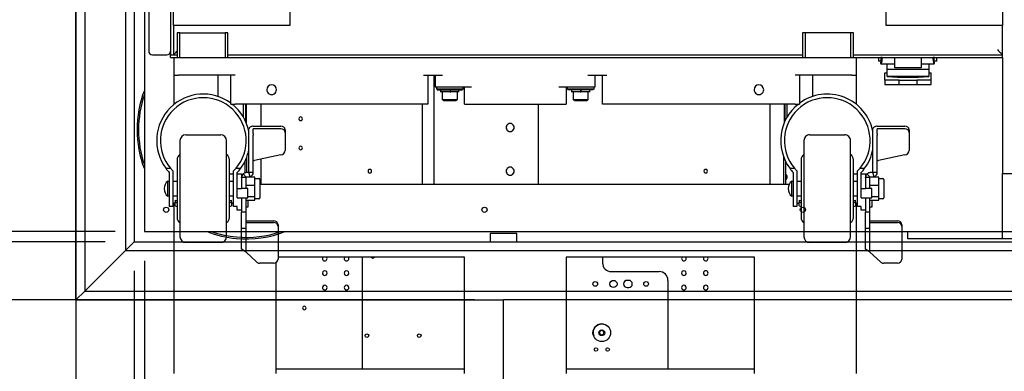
# Model space of a CAD drawing. Header units: millimetres. Extents: x 5 to 415, y 5 to 292.
# Tile 4 of 35: x 73 to 107, y 62 to 74. Entities that reach past the tile are written whole.
import ezdxf

# ---------------------------------------------------------------- set-up
doc = ezdxf.new("R2010")
doc.units = ezdxf.units.MM
doc.layers.add('COTES', color=1, linetype='Continuous')
doc.layers.add('TRAIT-FORT', color=4, linetype='Continuous', lineweight=25)
doc.styles.add('SLDTEXTSTYLE0', font='TXT', dxfattribs={"width": 0.75})
doc.dimstyles.new('SLDDIMSTYLE0', dxfattribs={"dimtxt": 3, "dimasz": 2, "dimexe": 0, "dimexo": 0.0625, "dimgap": 0.75, "dimtad": 1, "dimlfac": 20, "dimrnd": 1e-09, "dimzin": 12, "dimdsep": 46, "dimtxsty": 'SLDTEXTSTYLE0', "dimsah": 1, "dimcen": 0.09, "dimadec": 0, "dimazin": 3, "dimtfac": 1, "dimtofl": 0, "dimtmove": 0, "dimatfit": 3, "dimfxl": 1, "dimfrac": 2, "dimtolj": 1, "dimtzin": 12, "dimarcsym": 0})

# ---------------------------------------------------------------- blocks, each defined once
blk = doc.blocks.new('_D')
at = {"layer": 'COTES', "color": 1, "transparency": 16777216}
for p, q in [((58.514, 135.848), (34.232, 135.848)), ((35.232, 135.848), (35.232, 64.148)), ((73.814, 64.148), (34.232, 64.148))]:
    blk.add_line(p, q, dxfattribs=at)
for points in [[(35.232, 135.848), (34.732, 133.848), (35.732, 133.848)], [(35.232, 64.148), (35.732, 66.148), (34.732, 66.148)]]:
    blk.add_solid(points, dxfattribs=at)
at = {"layer": 'COTES', "color": 1, "transparency": 16777216, "char_height": 3, "attachment_point": 1, "rotation": 90, "style": 'SLDTEXTSTYLE0'}
for s, insert in [('OUVERTURE DALLES FP', (31.364, 83.671)), ('1434', (31.364, 73.679))]:
    blk.add_mtext(s, dxfattribs=dict(at, insert=insert))
blk = doc.blocks.new('_D_1')
at = {"layer": 'COTES', "color": 1, "transparency": 16777216}
for p, q in [((76.164, 133.498), (49.245, 133.498)), ((50.245, 133.498), (50.245, 66.498)), ((76.164, 66.498), (49.245, 66.498))]:
    blk.add_line(p, q, dxfattribs=at)
for points in [[(50.245, 133.498), (49.745, 131.498), (50.745, 131.498)], [(50.245, 66.498), (50.745, 68.498), (49.745, 68.498)]]:
    blk.add_solid(points, dxfattribs=at)
at = {"layer": 'COTES', "color": 1, "transparency": 16777216, "char_height": 3, "attachment_point": 1, "rotation": 90, "style": 'SLDTEXTSTYLE0'}
for s, insert in [('TOLE', (46.378, 100.417)), ('1340', (46.378, 90.425))]:
    blk.add_mtext(s, dxfattribs=dict(at, insert=insert))
blk = doc.blocks.new('_D_2')
at = {"layer": 'COTES', "color": 1, "transparency": 16777216}
for p, q in [((88.514, 64.148), (34.232, 64.148)), ((35.232, 45.848), (35.232, 64.148)), ((88.514, 45.848), (34.232, 45.848))]:
    blk.add_line(p, q, dxfattribs=at)
for points in [[(35.232, 64.148), (34.732, 62.148), (35.732, 62.148)], [(35.232, 45.848), (35.732, 47.848), (34.732, 47.848)]]:
    blk.add_solid(points, dxfattribs=at)
at = {"layer": 'COTES', "color": 1, "transparency": 16777216, "insert": (31.364, 51.673), "char_height": 3, "attachment_point": 1, "rotation": 90, "style": 'SLDTEXTSTYLE0'}
blk.add_mtext('366', dxfattribs=at)
blk = doc.blocks.new('_D_4')
at = {"layer": 'COTES', "color": 1, "transparency": 16777216}
for p, q in [((77.164, 65.498), (77.164, 32.566)), ((177.164, 65.498), (177.164, 32.566)), ((77.164, 33.566), (177.164, 33.566))]:
    blk.add_line(p, q, dxfattribs=at)
for points in [[(77.164, 33.566), (79.164, 33.066), (79.164, 34.066)], [(177.164, 33.566), (175.164, 34.066), (175.164, 33.066)]]:
    blk.add_solid(points, dxfattribs=at)
at = {"layer": 'COTES', "color": 1, "transparency": 16777216, "char_height": 3, "attachment_point": 1, "style": 'SLDTEXTSTYLE0'}
for s, insert in [('2000', (117.591, 37.433)), ('TOLE', (127.583, 37.433))]:
    blk.add_mtext(s, dxfattribs=dict(at, insert=insert))
blk = doc.blocks.new('_D_5')
at = {"layer": 'COTES', "color": 1, "transparency": 16777216}
for p, q in [((74.814, 63.148), (74.814, 20.566)), ((179.514, 44.848), (179.514, 20.566)), ((179.514, 21.566), (74.814, 21.566))]:
    blk.add_line(p, q, dxfattribs=at)
for points in [[(74.814, 21.566), (76.814, 21.066), (76.814, 22.066)], [(179.514, 21.566), (177.514, 22.066), (177.514, 21.066)]]:
    blk.add_solid(points, dxfattribs=at)
at = {"layer": 'COTES', "color": 1, "transparency": 16777216, "char_height": 3, "attachment_point": 1, "style": 'SLDTEXTSTYLE0'}
for s, insert in [('2094', (100.845, 25.433)), ('OUVERTURE DALLES FP', (110.837, 25.433))]:
    blk.add_mtext(s, dxfattribs=dict(at, insert=insert))
blk = doc.blocks.new('_D_6')
at = {"layer": 'COTES', "color": 1, "transparency": 16777216}
for p, q in [((76.814, 65.148), (76.814, 26.864)), ((177.514, 65.148), (177.514, 26.864)), ((76.814, 27.864), (177.514, 27.864))]:
    blk.add_line(p, q, dxfattribs=at)
for points in [[(76.814, 27.864), (78.814, 27.364), (78.814, 28.364)], [(177.514, 27.864), (175.514, 28.364), (175.514, 27.364)]]:
    blk.add_solid(points, dxfattribs=at)
at = {"layer": 'COTES', "color": 1, "transparency": 16777216, "char_height": 3, "attachment_point": 1, "style": 'SLDTEXTSTYLE0'}
for s, insert in [('2014', (109.206, 31.732)), ('CEINTURE INT.', (119.197, 31.732))]:
    blk.add_mtext(s, dxfattribs=dict(at, insert=insert))
blk = doc.blocks.new('_D_8')
at = {"layer": 'COTES', "color": 1, "transparency": 16777216}
for p, q in [((59.514, 74.848), (59.514, 20.566)), ((74.814, 74.848), (74.814, 20.566)), ((59.514, 21.566), (74.814, 21.566))]:
    blk.add_line(p, q, dxfattribs=at)
for points in [[(59.514, 21.566), (61.514, 21.066), (61.514, 22.066)], [(74.814, 21.566), (72.814, 22.066), (72.814, 21.066)]]:
    blk.add_solid(points, dxfattribs=at)
at = {"layer": 'COTES', "color": 1, "transparency": 16777216, "insert": (63.839, 25.433), "char_height": 3, "attachment_point": 1, "style": 'SLDTEXTSTYLE0'}
blk.add_mtext('306', dxfattribs=at)
blk = doc.blocks.new('_D_9')
at = {"layer": 'COTES', "color": 1, "transparency": 16777216}
for p, q in [((75.814, 133.848), (42.073, 133.848)), ((43.073, 133.848), (43.073, 66.148)), ((75.814, 66.148), (42.073, 66.148))]:
    blk.add_line(p, q, dxfattribs=at)
for points in [[(43.073, 133.848), (42.573, 131.848), (43.573, 131.848)], [(43.073, 66.148), (43.573, 68.148), (42.573, 68.148)]]:
    blk.add_solid(points, dxfattribs=at)
at = {"layer": 'COTES', "color": 1, "transparency": 16777216, "char_height": 3, "attachment_point": 1, "rotation": 90, "style": 'SLDTEXTSTYLE0'}
for s, insert in [('CEINTURE INT.', (39.206, 92.031)), ('1354', (39.206, 82.04))]:
    blk.add_mtext(s, dxfattribs=dict(at, insert=insert))

msp = doc.modelspace()

# ---------------------------------------------------------------- linework, layer by layer
at = {"color": 7, "linetype": 'Continuous'}
for p, q in [((77.31416, 122.04801), (77.31416, 72.69801)), ((78.06416, 122.01265), (78.06416, 72.73336)), ((78.16416, 73.57301), (78.16416, 79.57301)), ((106.66416, 79.57301), (106.66416, 73.57301)), ((82.16416, 74.39596), (82.16416, 73.57301)), ((102.66416, 73.57301), (102.66416, 74.39596)), ((78.16416, 73.57301), (78.16416, 72.57301)), ((82.16416, 73.57301), (78.16416, 73.57301)), ((106.66416, 73.57301), (102.66416, 73.57301)), ((106.66416, 72.57301), (106.66416, 73.57301)), ((78.28916, 73.32301), (78.28916, 72.47301)), ((78.38916, 73.32301), (78.28916, 73.32301)), ((78.38916, 72.47301), (78.38916, 73.32301)), ((78.38916, 73.32301), (79.93916, 73.32301)), ((79.93916, 73.32301), (79.93916, 72.47301)), ((80.03916, 73.32301), (79.93916, 73.32301)), ((80.03916, 72.47301), (80.03916, 73.32301)), ((99.78916, 73.32301), (99.78916, 72.47301)), ((99.88916, 73.32301), (99.78916, 73.32301)), ((99.88916, 72.47301), (99.88916, 73.32301)), ((101.43916, 73.32301), (99.88916, 73.32301)), ((101.43916, 73.32301), (101.43916, 72.47301)), ((101.53916, 73.32301), (101.43916, 73.32301)), ((101.53916, 72.47301), (101.53916, 73.32301)), ((77.43916, 72.57301), (77.93916, 72.57301)), ((78.06416, 72.73336), (78.06416, 72.69801)), ((78.06416, 72.69801), (78.06416, 72.57301)), ((78.06416, 72.47301), (78.06416, 72.57301)), ((78.06416, 72.57301), (78.28916, 72.57301)), ((78.06416, 72.47301), (78.18041, 72.47301)), ((78.16708, 72.57593), (78.16416, 72.57301)), ((78.17575, 72.5846), (78.16708, 72.57593)), ((78.18988, 72.59873), (78.17575, 72.5846)), ((78.18916, 71.87301), (78.18916, 72.47301)), ((78.20899, 72.61784), (78.18988, 72.59873)), ((78.23245, 72.6413), (78.20899, 72.61784)), ((78.25947, 72.66832), (78.23245, 72.6413)), ((78.28916, 72.69801), (78.25947, 72.66832)), ((78.28916, 72.47301), (78.38916, 72.47301)), ((78.38916, 72.47301), (79.93916, 72.47301)), ((79.93916, 72.47301), (80.03916, 72.47301)), ((80.03916, 72.57301), (99.78916, 72.57301)), ((80.03916, 72.47301), (99.78916, 72.47301)), ((99.78916, 72.47301), (99.88916, 72.47301)), ((99.88916, 72.47301), (101.43916, 72.47301)), ((101.43916, 72.47301), (101.53916, 72.47301)), ((101.53916, 72.57301), (106.66416, 72.57301)), ((101.63916, 72.47301), (101.63916, 71.87301)), ((101.64791, 72.47301), (106.66416, 72.47301)), ((102.40166, 72.47301), (102.40166, 72.35801)), ((102.52666, 72.47301), (102.47666, 72.47301)), ((102.48645, 72.47301), (102.48645, 72.24944)), ((102.52666, 72.47301), (102.96416, 72.47301)), ((102.96416, 72.12301), (102.96416, 72.47301)), ((103.86416, 72.47301), (103.86416, 72.12301)), ((103.86416, 72.47301), (104.27666, 72.47301)), ((104.32666, 72.47301), (104.27666, 72.47301)), ((104.31646, 72.24944), (104.31646, 72.47301)), ((104.40166, 72.35801), (104.40166, 72.47301)), ((106.48916, 72.74801), (106.51955, 72.71762)), ((106.51955, 72.71762), (106.54901, 72.68816)), ((106.54901, 72.68816), (106.57666, 72.66051)), ((106.57666, 72.66051), (106.60165, 72.63552)), ((106.60165, 72.63552), (106.62322, 72.61395)), ((106.62322, 72.61395), (106.64071, 72.59645)), ((106.64071, 72.59645), (106.6536, 72.58356)), ((106.6536, 72.58356), (106.6615, 72.57567)), ((106.6615, 72.57567), (106.66416, 72.57301)), ((106.66416, 72.47301), (106.66416, 72.57301)), ((106.66416, 72.47301), (106.66416, 68.49801)), ((102.45166, 72.35801), (102.40166, 72.35801)), ((102.48645, 72.35801), (102.45166, 72.35801)), ((102.48145, 72.27801), (102.48145, 72.31801)), ((102.48645, 72.31801), (102.48145, 72.31801)), ((102.48645, 72.27801), (102.48145, 72.27801)), ((102.48645, 72.24944), (102.48645, 72.24801)), ((102.96416, 72.24801), (102.48645, 72.24801)), ((102.70166, 72.07301), (102.70166, 72.24801)), ((103.86416, 72.12301), (102.96416, 72.12301)), ((104.31646, 72.24801), (103.86416, 72.24801)), ((104.12666, 72.24801), (104.12666, 72.07301)), ((104.35166, 72.35801), (104.31646, 72.35801)), ((104.32146, 72.31801), (104.31646, 72.31801)), ((104.32146, 72.27801), (104.31646, 72.27801)), ((104.31646, 72.24944), (104.31646, 72.24801)), ((104.32146, 72.27801), (104.32146, 72.31801)), ((104.40166, 72.35801), (104.35166, 72.35801)), ((78.18916, 71.37301), (78.18916, 71.87301)), ((80.28916, 71.87301), (78.33916, 71.87301)), ((79.68916, 71.87301), (79.68916, 71.37301)), ((80.13916, 70.87301), (80.13916, 71.87301)), ((86.76416, 71.87301), (87.41416, 71.87301)), ((86.91416, 71.87301), (86.91416, 70.87301)), ((87.11416, 71.87301), (87.11416, 68.12301)), ((87.16416, 71.87301), (87.16416, 71.47301)), ((92.41416, 71.87301), (93.06416, 71.87301)), ((92.66416, 71.47301), (92.66416, 71.87301)), ((92.91416, 70.87301), (92.91416, 71.87301)), ((101.48916, 71.87301), (99.53916, 71.87301)), ((99.68916, 71.87301), (99.68916, 70.87301)), ((100.13916, 71.37301), (100.13916, 71.87301)), ((101.63916, 71.87301), (101.63916, 71.37301)), ((102.61416, 71.95301), (102.70166, 71.95301)), ((102.61416, 71.82801), (102.61416, 71.95301)), ((102.61416, 71.70301), (102.61416, 71.82801)), ((102.70166, 71.82301), (102.70166, 72.07301)), ((102.70166, 72.07301), (104.12666, 72.07301)), ((104.12666, 71.82301), (102.70166, 71.82301)), ((104.12666, 72.07301), (104.12666, 71.82301)), ((104.12666, 71.95301), (104.21416, 71.95301)), ((104.21416, 71.82801), (104.21416, 71.95301)), ((104.21416, 71.70301), (104.21416, 71.82801)), ((87.21416, 71.45801), (87.22922, 71.47307)), ((87.21416, 71.38801), (87.21416, 71.45801)), ((88.11416, 71.45801), (87.21416, 71.45801)), ((87.41416, 71.47301), (87.49321, 71.47301)), ((87.83511, 71.47301), (88.41416, 71.47301)), ((88.09916, 71.47301), (88.11416, 71.45801)), ((88.11416, 71.45801), (88.11416, 71.38801)), ((88.16416, 70.87301), (88.16416, 71.47301)), ((91.41416, 71.47301), (91.9932, 71.47301)), ((91.66416, 71.47301), (91.66416, 70.87301)), ((91.71416, 71.45801), (91.72916, 71.47301)), ((91.71416, 71.38801), (91.71416, 71.45801)), ((92.61416, 71.45801), (91.71416, 71.45801)), ((92.33511, 71.47301), (92.41416, 71.47301)), ((92.59909, 71.47307), (92.61416, 71.45801)), ((92.61416, 71.45801), (92.61416, 71.38801)), ((103.11416, 71.70301), (102.61416, 71.70301)), ((102.61416, 71.70301), (102.61416, 71.55301)), ((102.61416, 71.55301), (103.11416, 71.55301)), ((103.11416, 71.55301), (103.11416, 71.70301)), ((103.11416, 71.70301), (103.71416, 71.70301)), ((103.11416, 71.55301), (103.71416, 71.55301)), ((103.71416, 71.70301), (103.71416, 71.55301)), ((104.21416, 71.70301), (103.71416, 71.70301)), ((103.71416, 71.55301), (104.21416, 71.55301)), ((104.21416, 71.55301), (104.21416, 71.70301)), ((78.18916, 70.87201), (78.18916, 71.37301)), ((79.68916, 71.37301), (79.68916, 71.14288)), ((87.22922, 71.37295), (87.21416, 71.38801)), ((88.11416, 71.38801), (87.21416, 71.38801)), ((87.35916, 71.29227), (87.35916, 71.37874)), ((87.41416, 71.02801), (87.41416, 71.3028)), ((87.66758, 71.29801), (87.69847, 71.29801)), ((87.68643, 71.37301), (87.67321, 71.29801)), ((87.68852, 71.29801), (87.70153, 71.37301)), ((87.70409, 71.29801), (87.69847, 71.29801)), ((87.70409, 71.29801), (87.71717, 71.37301)), ((87.91416, 71.3028), (87.91416, 71.02801)), ((87.96916, 71.37874), (87.96916, 71.29227)), ((88.11416, 71.38801), (88.0991, 71.37295)), ((91.72922, 71.37295), (91.71416, 71.38801)), ((92.61416, 71.38801), (91.71416, 71.38801)), ((91.85916, 71.29227), (91.85916, 71.37874)), ((91.91416, 71.02801), (91.91416, 71.3028)), ((92.15533, 71.37301), (92.14211, 71.29801)), ((92.14211, 71.29801), (92.16432, 71.29801)), ((92.17307, 71.29801), (92.18628, 71.37301)), ((92.17308, 71.29801), (92.17307, 71.29801)), ((92.17308, 71.29801), (92.18628, 71.37301)), ((92.41416, 71.3028), (92.41416, 71.02801)), ((92.46916, 71.37874), (92.46916, 71.29227)), ((92.61416, 71.38801), (92.59909, 71.37295)), ((100.13916, 71.14288), (100.13916, 71.37301)), ((101.63916, 71.37301), (101.63916, 70.87201)), ((86.76416, 70.87301), (80.28916, 70.87301)), ((80.56416, 70.87301), (80.56416, 70.44116)), ((80.63916, 70.87301), (80.63916, 70.2994)), ((80.63916, 70.77273), (80.66416, 70.76966)), ((80.66416, 70.87301), (80.66416, 70.24299)), ((81.16416, 70.87301), (81.16416, 70.11632)), ((86.71416, 70.87301), (86.71416, 68.12301)), ((87.44433, 70.99784), (87.41416, 71.02801)), ((87.91416, 71.02801), (87.41416, 71.02801)), ((87.91416, 71.02801), (87.88399, 70.99784)), ((88.41416, 70.87301), (91.41416, 70.87301)), ((90.71416, 68.12301), (90.71416, 70.87301)), ((91.94433, 70.99784), (91.91416, 71.02801)), ((92.41416, 71.02801), (91.91416, 71.02801)), ((92.41416, 71.02801), (92.38399, 70.99784)), ((99.53916, 70.87301), (93.06416, 70.87301)), ((98.66416, 70.87301), (98.66416, 68.12301)), ((99.16416, 70.87301), (99.16416, 70.24299)), ((99.16416, 70.76966), (99.18916, 70.77273)), ((99.18916, 70.2994), (99.18916, 70.87301)), ((99.26416, 70.44116), (99.26416, 70.87301)), ((80.78444, 70.07638), (80.77058, 70.06085)), ((80.80309, 70.09), (80.78444, 70.07638)), ((80.82582, 70.10118), (80.80309, 70.09)), ((80.85176, 70.10948), (80.82582, 70.10118)), ((80.87989, 70.1146), (80.85176, 70.10948)), ((80.90916, 70.11632), (80.87989, 70.1146)), ((80.90916, 70.11632), (81.85916, 70.11632)), ((102.23444, 70.07638), (102.22057, 70.06085)), ((102.25309, 70.09), (102.23444, 70.07638)), ((102.27582, 70.10118), (102.25309, 70.09)), ((102.30176, 70.10948), (102.27582, 70.10118)), ((102.3299, 70.1146), (102.30176, 70.10948)), ((102.35916, 70.11632), (102.3299, 70.1146)), ((102.35916, 70.11632), (103.30916, 70.11632)), ((78.58916, 69.82301), (79.78916, 69.82301)), ((80.76204, 70.04399), (80.75916, 70.02646)), ((80.75916, 69.86016), (80.75916, 70.02646)), ((80.75916, 69.81054), (80.75916, 69.86016)), ((80.75916, 68.53362), (80.75916, 69.81054)), ((80.77058, 70.06085), (80.76204, 70.04399)), ((81.85916, 70.02646), (80.90916, 70.02646)), ((80.90916, 69.86016), (80.90916, 70.02646)), ((80.90916, 69.86016), (80.90916, 69.81054)), ((80.90916, 68.53362), (80.90916, 69.81054)), ((82.00916, 69.99622), (82.00916, 69.90636)), ((82.00916, 69.90636), (82.00916, 69.28925)), ((100.03916, 69.82301), (101.23916, 69.82301)), ((102.21204, 70.04399), (102.20916, 70.02646)), ((102.20916, 69.86016), (102.20916, 70.02646)), ((102.20916, 69.81054), (102.20916, 69.86016)), ((102.20916, 68.53362), (102.20916, 69.81054)), ((102.22057, 70.06085), (102.21204, 70.04399)), ((103.30916, 70.02646), (102.35916, 70.02646)), ((102.35916, 69.86016), (102.35916, 70.02646)), ((102.35916, 69.86016), (102.35916, 69.81054)), ((102.35916, 68.53362), (102.35916, 69.81054)), ((103.45916, 69.99622), (103.45916, 69.90636)), ((103.45916, 69.90636), (103.45916, 69.28925)), ((78.38916, 69.62301), (78.38916, 66.32301)), ((79.98916, 66.32301), (79.98916, 69.62301)), ((99.83916, 69.62301), (99.83916, 66.32301)), ((101.43916, 66.32301), (101.43916, 69.62301)), ((80.68916, 68.52362), (80.68916, 69.06623)), ((81.85935, 69.13424), (80.95029, 68.94553)), ((99.13916, 69.06623), (99.13916, 68.12301)), ((103.30935, 69.13424), (102.40029, 68.94553)), ((78.28916, 68.9673), (78.28916, 66.97872)), ((80.61416, 68.89543), (80.61416, 68.51387)), ((80.90916, 68.94553), (80.95029, 68.94553)), ((81.16416, 68.98992), (81.16416, 68.12301)), ((99.21416, 68.12301), (99.21416, 68.89543)), ((102.35916, 68.94553), (102.40029, 68.94553)), ((77.90285, 68.67148), (78.06211, 68.67148)), ((78.01916, 68.53163), (78.01916, 67.36483)), ((78.14416, 68.58205), (78.14416, 67.36483)), ((80.10072, 68.48038), (80.23416, 68.48038)), ((80.23416, 67.36483), (80.23416, 68.58205)), ((80.3162, 68.67148), (80.47547, 68.67148)), ((80.35916, 67.65473), (80.35916, 68.53163)), ((80.35916, 68.48038), (80.50916, 68.48038)), ((80.50916, 68.48038), (80.50916, 68.36362)), ((80.66209, 68.37069), (80.55602, 68.47676)), ((80.74916, 68.52362), (80.66916, 68.52362)), ((80.66916, 68.37362), (80.74916, 68.37362)), ((80.68916, 68.36338), (80.68916, 68.37362)), ((80.80495, 68.38366), (80.75264, 68.52425)), ((80.75916, 68.53362), (80.90916, 68.53362)), ((99.35285, 68.67148), (99.51212, 68.67148)), ((99.46916, 68.53163), (99.46916, 67.36483)), ((99.59416, 68.58205), (99.59416, 67.36483)), ((101.55073, 68.48038), (101.68416, 68.48038)), ((101.68416, 67.36483), (101.68416, 68.58205)), ((101.7662, 68.67148), (101.92547, 68.67148)), ((101.80916, 67.65473), (101.80916, 68.53163)), ((101.80916, 68.48038), (101.95916, 68.48038)), ((101.95916, 68.48038), (101.95916, 68.36362)), ((102.11209, 68.37069), (102.00602, 68.47676)), ((102.19916, 68.52362), (102.11916, 68.52362)), ((102.11916, 68.37362), (102.19916, 68.37362)), ((102.25495, 68.38366), (102.20265, 68.52425)), ((102.20916, 68.53362), (102.35916, 68.53362)), ((106.66416, 68.49801), (107.16416, 68.49801)), ((106.66416, 66.24801), (106.66416, 68.49801)), ((106.66416, 68.49801), (107.66416, 68.49801)), ((77.96916, 68.23301), (78.01916, 68.23301)), ((77.96916, 67.97301), (77.96916, 68.23301)), ((78.14416, 68.23301), (78.28916, 68.23301)), ((80.08916, 68.23301), (80.23416, 68.23301)), ((80.50916, 68.36362), (80.65916, 68.36362)), ((80.50916, 68.35279), (80.50916, 68.36362)), ((80.50916, 68.35279), (80.50916, 67.97301)), ((80.65916, 68.09849), (80.65916, 68.36362)), ((80.95916, 68.36338), (80.65916, 68.36338)), ((80.65916, 68.08891), (80.65916, 68.09849)), ((80.65916, 67.97301), (80.65916, 68.08891)), ((80.95916, 68.07761), (80.65916, 68.07761)), ((80.95916, 68.2205), (80.95916, 68.36338)), ((80.95916, 68.32301), (81.10416, 68.32301)), ((80.95916, 68.07761), (80.95916, 68.2205)), ((80.95916, 67.88242), (80.95916, 68.07761)), ((81.13416, 68.29301), (81.13416, 67.65301)), ((81.13416, 68.12301), (99.32987, 68.12301)), ((99.41916, 68.23301), (99.46916, 68.23301)), ((99.41916, 67.97301), (99.41916, 68.23301)), ((99.59416, 68.23301), (99.73916, 68.23301)), ((101.53916, 68.23301), (101.68416, 68.23301)), ((101.95916, 68.36362), (102.10916, 68.36362)), ((101.95916, 68.35279), (101.95916, 68.36362)), ((101.95916, 68.35279), (101.95916, 67.97301)), ((102.10916, 68.09849), (102.10916, 68.36362)), ((102.40916, 68.36338), (102.10916, 68.36338)), ((102.10916, 68.08891), (102.10916, 68.09849)), ((102.10916, 67.97301), (102.10916, 68.08891)), ((102.40916, 68.07761), (102.10916, 68.07761)), ((102.40916, 68.2205), (102.40916, 68.36338)), ((102.40916, 68.32301), (102.55416, 68.32301)), ((102.40916, 68.07761), (102.40916, 68.2205)), ((102.40916, 67.88242), (102.40916, 68.07761)), ((102.58416, 68.29301), (102.58416, 67.65301)), ((77.96916, 67.71301), (77.96916, 67.97301)), ((78.01916, 67.71301), (77.96916, 67.71301)), ((78.28916, 67.71301), (78.14416, 67.71301)), ((80.23416, 67.71301), (80.08916, 67.71301)), ((80.35916, 67.97301), (80.50916, 67.97301)), ((80.71916, 67.97301), (80.50916, 67.97301)), ((80.71916, 67.65473), (80.71916, 67.97301)), ((80.95916, 67.68724), (80.95916, 67.88242)), ((99.41916, 67.71301), (99.41916, 67.97301)), ((99.46916, 67.71301), (99.41916, 67.71301)), ((99.73916, 67.71301), (99.59416, 67.71301)), ((101.68416, 67.71301), (101.53916, 67.71301)), ((101.80916, 67.97301), (101.95916, 67.97301)), ((102.16916, 67.97301), (101.95916, 67.97301)), ((102.16916, 67.65473), (102.16916, 67.97301)), ((102.40916, 67.68724), (102.40916, 67.88242)), ((78.14416, 67.36483), (78.01916, 67.36483)), ((78.14416, 67.47301), (78.21916, 67.47301)), ((78.18916, 62.12301), (78.18916, 67.47301)), ((78.21916, 67.5774), (78.21916, 67.504)), ((78.21916, 67.504), (78.28848, 67.48916)), ((78.21916, 67.3787), (78.21916, 67.504)), ((78.21916, 67.3787), (78.28851, 67.36429)), ((80.08946, 67.36422), (80.15916, 67.3787)), ((80.08951, 67.4891), (80.15916, 67.504)), ((80.15916, 67.504), (80.15916, 67.5774)), ((80.15916, 67.504), (80.15916, 67.3787)), ((80.15916, 67.47301), (80.23416, 67.47301)), ((80.35916, 67.36483), (80.23416, 67.36483)), ((80.35916, 67.65473), (80.50916, 67.65473)), ((80.35916, 67.23184), (80.35916, 67.36483)), ((80.50916, 67.65473), (80.50916, 67.2413)), ((80.50916, 67.65473), (80.71916, 67.65473)), ((80.65916, 67.47386), (80.65916, 67.65473)), ((80.65916, 67.58264), (80.95916, 67.58264)), ((80.65916, 67.42966), (80.65916, 67.47386)), ((80.65916, 67.20455), (80.65916, 67.42966)), ((80.95916, 67.68724), (80.71916, 67.68724)), ((80.71916, 67.58264), (80.71916, 67.33685)), ((80.95916, 67.63494), (80.95916, 67.68724)), ((80.95916, 67.58264), (80.95916, 67.63494)), ((81.10416, 67.62301), (80.95916, 67.62301)), ((99.59416, 67.36483), (99.46916, 67.36483)), ((99.59416, 67.47301), (99.66916, 67.47301)), ((99.66916, 67.5774), (99.66916, 67.504)), ((99.66916, 67.504), (99.73847, 67.48916)), ((99.66916, 67.3787), (99.66916, 67.504)), ((99.66916, 67.3787), (99.7385, 67.36429)), ((101.53946, 67.36422), (101.60916, 67.3787)), ((101.53951, 67.4891), (101.60916, 67.504)), ((101.60916, 67.504), (101.60916, 67.5774)), ((101.60916, 67.504), (101.60916, 67.3787)), ((101.60916, 67.47301), (101.68416, 67.47301)), ((101.63916, 67.47301), (101.63916, 62.12301)), ((101.80916, 67.36483), (101.68416, 67.36483)), ((101.80916, 67.65473), (101.95916, 67.65473)), ((101.80916, 67.23184), (101.80916, 67.36483)), ((101.95916, 67.65473), (101.95916, 67.2413)), ((101.95916, 67.65473), (102.16916, 67.65473)), ((102.10916, 67.47386), (102.10916, 67.65473)), ((102.10916, 67.58264), (102.40916, 67.58264)), ((102.10916, 67.42966), (102.10916, 67.47386)), ((102.10916, 67.20455), (102.10916, 67.42966)), ((102.40916, 67.68724), (102.16916, 67.68724)), ((102.16916, 67.58264), (102.16916, 67.33685)), ((102.40916, 67.63494), (102.40916, 67.68724)), ((102.40916, 67.58264), (102.40916, 67.63494)), ((102.55416, 67.62301), (102.40916, 67.62301)), ((80.50916, 67.23184), (80.35916, 67.23184)), ((80.50916, 67.2413), (80.50916, 67.20455)), ((80.50916, 67.20455), (80.50916, 67.16701)), ((80.65916, 67.16701), (80.50916, 67.16701)), ((80.50916, 66.61651), (80.50916, 67.16701)), ((80.71916, 67.33685), (80.65916, 67.33685)), ((80.65916, 67.16701), (80.65916, 67.20455)), ((80.65916, 66.61651), (80.65916, 67.16701)), ((101.95916, 67.23184), (101.80916, 67.23184)), ((101.95916, 67.2413), (101.95916, 67.20455)), ((101.95916, 67.20455), (101.95916, 67.16701)), ((102.10916, 67.16701), (101.95916, 67.16701)), ((101.95916, 66.61651), (101.95916, 67.16701)), ((102.16916, 67.33685), (102.10916, 67.33685)), ((102.10916, 67.16701), (102.10916, 67.20455)), ((102.10916, 66.61651), (102.10916, 67.16701)), ((80.65916, 66.86648), (81.60916, 66.86648)), ((80.65916, 66.81288), (81.60916, 66.81288)), ((81.75916, 66.72638), (81.75916, 66.67279)), ((102.10916, 66.86648), (103.05916, 66.86648)), ((102.10916, 66.81288), (103.05916, 66.81288)), ((103.20916, 66.72638), (103.20916, 66.67279)), ((80.50916, 66.61651), (80.65916, 66.61651)), ((80.50916, 65.89616), (80.50916, 66.61651)), ((80.65916, 65.78751), (80.65916, 66.61651)), ((81.75916, 66.67279), (81.75916, 65.55401)), ((101.95916, 66.61651), (102.10916, 66.61651)), ((101.95916, 65.89616), (101.95916, 66.61651)), ((102.10916, 65.78751), (102.10916, 66.61651)), ((103.20916, 66.67279), (103.20916, 65.55401)), ((79.78916, 66.12301), (78.58916, 66.12301)), ((101.23916, 66.12301), (100.03916, 66.12301)), ((110.16416, 66.24801), (106.66416, 66.24801)), ((80.65916, 65.78751), (80.50916, 65.89616)), ((81.01522, 65.45494), (80.65916, 65.78751)), ((102.10916, 65.78751), (101.95916, 65.89616)), ((102.46522, 65.45494), (102.10916, 65.78751)), ((81.60916, 65.41391), (81.12129, 65.41391)), ((81.68916, 65.4355), (81.68916, 62.12301)), ((88.16416, 65.62301), (81.75916, 65.62301)), ((84.66416, 61.77301), (84.66416, 65.6144)), ((84.67032, 65.62301), (84.66517, 65.61371)), ((88.16416, 62.12301), (88.16416, 65.62301)), ((91.66416, 65.62301), (91.66416, 62.12301)), ((98.13916, 65.62301), (91.66416, 65.62301)), ((92.91416, 65.62301), (92.91416, 65.42301)), ((98.13916, 62.12301), (98.13916, 65.62301)), ((103.05916, 65.41391), (102.57129, 65.41391)), ((93.21416, 65.12301), (94.86416, 65.12301)), ((93.81416, 64.82301), (93.76416, 64.82301)), ((95.16416, 64.82301), (95.16416, 61.77301)), ((93.76416, 64.57301), (93.81416, 64.57301)), ((78.18916, 61.62301), (78.18916, 62.12301)), ((81.68916, 62.12301), (81.68916, 61.62301)), ((88.16416, 61.62301), (88.16416, 62.12301)), ((91.66416, 62.12301), (91.66416, 61.62301)), ((98.13916, 61.62301), (98.13916, 62.12301)), ((101.63916, 62.12301), (101.63916, 61.62301)), ((88.16416, 61.77301), (81.68916, 61.77301)), ((98.13916, 61.77301), (91.66416, 61.77301))]:
    msp.add_line(p, q, dxfattribs=at)
for centre, radius in [((92.66416, 64.69801), 0.08105), ((93.28916, 64.69801), 0.125), ((94.41416, 64.69801), 0.08105), ((92.88916, 63.02301), 0.3025), ((84.81416, 62.92301), 0.06147), ((86.61416, 62.92301), 0.06147), ((92.88916, 63.02301), 0.1), ((92.68916, 62.44801), 0.06147), ((93.08916, 62.44801), 0.06148)]:
    msp.add_circle(centre, radius, dxfattribs=at)
for centre, radius, start, end in [((77.43904, 72.69789), 0.12488, 179.943525, 270.055109), ((103.41416, 81.96363), 10.16562, 265.980898, 274.019102), ((79.18915, 69.62301), 1.6, 53.57629, 216.491656), ((79.18916, 69.62301), 1.475, 319.826652, 220.173348), ((100.63916, 69.62301), 1.475, 319.826652, 220.173348), ((100.63916, 69.62301), 1.6, 11.112692, 126.423572), ((79.18916, 69.62301), 1.6, 11.11269, 51.535002), ((100.63916, 69.62301), 1.6, 128.350736, 216.491545), ((81.87262, 69.97941), 0.13757, 7.017636, 95.615008), ((103.32262, 69.97941), 0.13757, 7.018821, 95.613823), ((78.58916, 69.62301), 0.2, 90.000738, 180.000116), ((79.78916, 69.62301), 0.2, 359.999884, 89.999262), ((81.87262, 69.88955), 0.13757, 7.017906, 95.614738), ((100.03916, 69.62301), 0.2, 89.999884, 180.000116), ((101.23916, 69.62301), 0.2, 359.999884, 90.000116), ((103.32262, 69.88955), 0.13757, 7.019091, 95.613553), ((78.48916, 68.96731), 0.2, 120.000978, 180.000339), ((79.88916, 68.96731), 0.2, 359.999614, 59.999227), ((79.18916, 69.62301), 1.6, 323.508365, 348.887245), ((81.83847, 69.30431), 0.17135, 276.99853, 354.957999), ((99.93916, 68.9673), 0.2, 120.000323, 180.000162), ((101.33916, 68.96731), 0.2, 359.999779, 59.999558), ((100.63916, 69.62301), 1.6, 323.508447, 348.887312), ((103.28847, 69.30431), 0.17135, 276.999236, 354.957292), ((80.66916, 68.36362), 0.16, 90.00045, 134.999872), ((80.66916, 68.36362), 0.01, 90.014859, 135.005157), ((80.74916, 68.53362), 0.01, 269.99585, 290.40261), ((80.74916, 68.53362), 0.16, 269.999086, 290.407201), ((99.16416, 68.37301), 0.10335, 298.933419, 61.066581), ((102.11916, 68.36362), 0.16, 90.00045, 134.999872), ((102.11916, 68.36362), 0.01, 89.997781, 135.005154), ((102.19916, 68.53362), 0.01, 269.99585, 290.40261), ((102.19916, 68.53362), 0.16, 269.999086, 290.407201), ((78.17706, 67.97301), 0.3329, 128.646388, 231.353612), ((81.10416, 68.29301), 0.03, 359.99903, 90.003816), ((99.62706, 67.97301), 0.3329, 128.646388, 231.353612), ((102.55416, 68.29301), 0.03, 359.99903, 89.998124), ((81.10416, 67.65301), 0.03, 269.996184, 359.998124), ((102.55416, 67.65301), 0.03, 270.001876, 359.998124), ((78.48916, 66.97871), 0.2, 179.99934, 239.999022), ((79.88916, 66.97871), 0.2, 300.000773, 0.000386), ((81.61395, 66.72125), 0.1453, 2.021307, 91.888462), ((81.61395, 66.66766), 0.1453, 2.020701, 91.889067), ((99.93916, 66.97871), 0.2, 179.999838, 239.999677), ((101.33916, 66.97871), 0.2, 300.000442, 0.000221), ((103.06395, 66.72126), 0.1453, 2.020134, 91.888498), ((103.06395, 66.66767), 0.1453, 2.019529, 91.889103), ((78.58916, 66.32301), 0.2, 180.000311, 269.999262), ((79.78916, 66.32301), 0.2, 270.000738, 359.999689), ((100.03916, 66.32301), 0.2, 180.000311, 270.000116), ((101.23916, 66.32301), 0.2, 269.999884, 359.999689), ((81.12046, 65.56937), 0.15546, 227.394737, 270.305915), ((81.61395, 65.55913), 0.1453, 268.110933, 357.979299), ((85.01416, 65.64801), 0.06148, 203.995781, 336.004219), ((102.57046, 65.56936), 0.15545, 227.393544, 270.306024), ((103.06395, 65.55913), 0.1453, 268.110897, 357.980471), ((93.76416, 64.69801), 0.125, 90, 270), ((93.81416, 64.69801), 0.125, 270, 90)]:
    msp.add_arc(centre, radius, start, end, dxfattribs=at)
at = {"layer": 'TRAIT-FORT', "color": 4, "linetype": 'Continuous', "lineweight": 25}
for p, q in [((75.11416, 135.54801), (75.11416, 64.44801)), ((76.51416, 134.14801), (76.51416, 65.84801)), ((76.81416, 133.84801), (76.81416, 66.14801)), ((77.16416, 133.49801), (77.16416, 66.49801)), ((74.81416, 64.14801), (74.81416, 75.84801)), ((78.1892, 72.47301), (78.33916, 72.47301)), ((101.48918, 72.47301), (101.63916, 72.47301)), ((78.1892, 71.87301), (78.33916, 71.87301)), ((101.48918, 71.87301), (101.63916, 71.87301)), ((87.16418, 71.47301), (87.41416, 71.47301)), ((87.49324, 71.47301), (87.83511, 71.47301)), ((91.99325, 71.47301), (92.33511, 71.47301)), ((92.4142, 71.47301), (92.66416, 71.47301)), ((87.23486, 71.37301), (88.09774, 71.37301)), ((87.67325, 71.29801), (87.35903, 71.29801)), ((87.96469, 71.29801), (87.70409, 71.29801)), ((92.59173, 71.37301), (91.73293, 71.37301)), ((92.14212, 71.29801), (91.86155, 71.29801)), ((92.46894, 71.29801), (92.17308, 71.29801)), ((80.13917, 70.87301), (80.28916, 70.87301)), ((86.91417, 70.87301), (86.76416, 70.87301)), ((87.44667, 70.99801), (87.8838, 70.99801)), ((88.1642, 70.87301), (88.41416, 70.87301)), ((91.41418, 70.87301), (91.66416, 70.87301)), ((91.9468, 70.99801), (92.38367, 70.99801)), ((93.06418, 70.87301), (92.91416, 70.87301)), ((99.5392, 70.87301), (99.68916, 70.87301)), ((77.16416, 66.49801), (177.16416, 66.49801)), ((89.05666, 66.43051), (89.05666, 66.14801)), ((89.97166, 66.43051), (89.05666, 66.43051)), ((89.97166, 66.14801), (89.97166, 66.43051)), ((103.41416, 66.24801), (103.41416, 66.49801)), ((76.81416, 66.14801), (76.51416, 65.84801)), ((76.51416, 65.84801), (76.81416, 66.14801)), ((76.81416, 66.14801), (177.51416, 66.14801)), ((106.91416, 66.24801), (103.41416, 66.24801)), ((76.51416, 65.84801), (75.11416, 64.44801)), ((76.51416, 65.84801), (177.81416, 65.84801)), ((75.11416, 64.44801), (74.81416, 64.14801)), ((74.81416, 64.14801), (75.11416, 64.44801)), ((75.11416, 64.44801), (179.21416, 64.44801)), ((74.81416, 64.14801), (89.51416, 64.14801)), ((89.51416, 45.84801), (89.51416, 64.14801)), ((119.51416, 64.14801), (89.51416, 64.14801))]:
    msp.add_line(p, q, dxfattribs=at)
at = {"layer": 'TRAIT-FORT', "color": 4, "linetype": 'Continuous', "lineweight": 25, "flags": 128}
for points in [[(80.0892, 66.97871), (80.08916, 66.98115), (80.08916, 66.98416), (80.08916, 66.98834), (80.08916, 66.99427), (80.08916, 67.00245), (80.08916, 67.0129), (80.08916, 67.02546), (80.08916, 67.0415), (80.08916, 67.05966), (80.08916, 67.07986), (80.08916, 67.10207), (80.08916, 67.12631), (80.08916, 67.15255), (80.08916, 67.18077), (80.08916, 67.21088), (80.08916, 67.24279), (80.08916, 67.27644), (80.08916, 67.32297), (80.08916, 67.37211), (80.08916, 67.42364), (80.08916, 67.48483), (80.08916, 67.54855), (80.08916, 67.61451), (80.08916, 67.68239), (80.08916, 67.7518), (80.08916, 67.82237), (80.08916, 67.93467), (80.08916, 68.04747), (80.08916, 68.15931), (80.08916, 68.2194), (80.08916, 68.27855), (80.08916, 68.33653), (80.08916, 68.39312), (80.08916, 68.4481), (80.08916, 68.50126), (80.08916, 68.5524), (80.08916, 68.59732), (80.08916, 68.64023), (80.08916, 68.681), (80.08916, 68.71948), (80.08916, 68.75555), (80.08916, 68.7891), (80.08916, 68.81577), (80.08916, 68.84043), (80.08916, 68.86299), (80.08916, 68.88344), (80.08916, 68.90186), (80.08916, 68.91823), (80.08916, 68.93233), (80.08916, 68.94305), (80.08916, 68.95146), (80.08916, 68.95754), (80.08916, 68.9618), (80.08916, 68.96486), (80.08916, 68.9673)], [(99.73918, 68.9673), (99.73916, 68.96487), (99.73916, 68.96186), (99.73916, 68.95768), (99.73916, 68.95175), (99.73916, 68.94357), (99.73916, 68.93312), (99.73916, 68.92056), (99.73916, 68.90452), (99.73916, 68.88635), (99.73916, 68.86616), (99.73916, 68.84395), (99.73916, 68.81971), (99.73916, 68.79347), (99.73916, 68.76525), (99.73916, 68.73514), (99.73916, 68.70322), (99.73916, 68.66958), (99.73916, 68.62305), (99.73916, 68.57391), (99.73916, 68.52238), (99.73916, 68.46119), (99.73916, 68.39747), (99.73916, 68.33151), (99.73916, 68.26363), (99.73916, 68.19421), (99.73916, 68.12365), (99.73916, 68.01134), (99.73916, 67.89855), (99.73916, 67.78671), (99.73916, 67.72662), (99.73916, 67.66747), (99.73916, 67.60949), (99.73916, 67.5529), (99.73916, 67.49792), (99.73916, 67.44476), (99.73916, 67.39362), (99.73916, 67.3487), (99.73916, 67.30578), (99.73916, 67.26502), (99.73916, 67.22654), (99.73916, 67.19047), (99.73916, 67.15691), (99.73916, 67.13025), (99.73916, 67.10559), (99.73916, 67.08303), (99.73916, 67.06258), (99.73916, 67.04416), (99.73916, 67.02779), (99.73916, 67.01368), (99.73916, 67.00297), (99.73916, 66.99456), (99.73916, 66.98848), (99.73916, 66.98422), (99.73916, 66.98116), (99.73916, 66.97871)], [(101.5392, 66.97871), (101.53916, 66.98115), (101.53916, 66.98416), (101.53916, 66.98834), (101.53916, 66.99427), (101.53916, 67.00245), (101.53916, 67.0129), (101.53916, 67.02546), (101.53916, 67.0415), (101.53916, 67.05966), (101.53916, 67.07986), (101.53916, 67.10207), (101.53916, 67.12631), (101.53916, 67.15255), (101.53916, 67.18077), (101.53916, 67.21088), (101.53916, 67.24279), (101.53916, 67.27644), (101.53916, 67.32297), (101.53916, 67.37211), (101.53916, 67.42364), (101.53916, 67.48483), (101.53916, 67.54855), (101.53916, 67.61451), (101.53916, 67.68239), (101.53916, 67.7518), (101.53916, 67.82237), (101.53916, 67.93467), (101.53916, 68.04747), (101.53916, 68.15931), (101.53916, 68.2194), (101.53916, 68.27855), (101.53916, 68.33653), (101.53916, 68.39312), (101.53916, 68.4481), (101.53916, 68.50126), (101.53916, 68.5524), (101.53916, 68.59732), (101.53916, 68.64023), (101.53916, 68.681), (101.53916, 68.71948), (101.53916, 68.75555), (101.53916, 68.7891), (101.53916, 68.81577), (101.53916, 68.84043), (101.53916, 68.86299), (101.53916, 68.88344), (101.53916, 68.90186), (101.53916, 68.91823), (101.53916, 68.93233), (101.53916, 68.94305), (101.53916, 68.95146), (101.53916, 68.95754), (101.53916, 68.9618), (101.53916, 68.96486), (101.53916, 68.9673)]]:
    msp.add_lwpolyline(points, dxfattribs=at)
at = {"layer": 'TRAIT-FORT', "color": 4, "linetype": 'Continuous', "lineweight": 25}
for centre in [(77.91416, 67.24801), (88.8586, 67.24801), (99.80305, 67.24801)]:
    msp.add_circle(centre, 0.09, dxfattribs=at)
for centre, radius, start, end in [((77.93913, 72.69803), 0.12503, 270.025756, 359.988314), ((102.94297, 72.09826), 0.48089, 155.892144, 161.676574), ((103.80559, 72.07704), 0.53917, 18.647875, 23.806997), ((81.53916, 71.373), 0.16618, 0.002568, 179.997432), ((98.28916, 71.373), 0.16618, 0.003565, 179.996435), ((80.66416, 69.99801), 3.75, 158.96053, 201.03947), ((80.66416, 69.99801), 3.7, 161.075356, 198.924644), ((81.53916, 71.37294), 0.16617, 179.975336, 0.024664), ((98.28916, 71.37294), 0.16617, 179.975074, 0.024926), ((82.53918, 70.37308), 0.06145, 359.935202, 180.064798), ((82.53917, 70.37298), 0.06149, 179.974487, 0.025513), ((89.73909, 70.07301), 0.1375, 89.958606, 270.026121), ((89.73922, 70.07301), 0.1375, 269.987224, 90.028049), ((82.53918, 69.37308), 0.06145, 359.935636, 180.064364), ((82.53917, 69.37298), 0.06149, 179.973576, 0.026424), ((79.20293, 69.63438), 1.61782, 216.525408, 222.970515), ((79.32348, 69.74625), 1.65715, 220.433118, 224.630199), ((79.12968, 69.67755), 1.55564, 315.233862, 319.704894), ((79.1705, 69.63827), 1.62407, 317.047193, 323.46699), ((80.6709, 68.36289), 0.16174, 135.252549, 179.743031), ((80.74875, 68.53389), 0.01041, 292.149364, 358.49989), ((80.74902, 68.53372), 0.16015, 290.439675, 359.962283), ((84.91416, 68.57297), 0.06148, 179.96109, 0.03891), ((84.91417, 68.57307), 0.06146, 359.945569, 180.054431), ((89.73909, 68.57301), 0.1375, 89.958607, 270.026121), ((89.73922, 68.57301), 0.1375, 269.987224, 90.028049), ((96.46416, 68.57297), 0.06148, 179.961373, 0.038627), ((96.46417, 68.57307), 0.06146, 359.947869, 180.052131), ((100.65341, 69.63484), 1.61849, 216.528117, 222.970693), ((100.75563, 69.72925), 1.63251, 220.3864, 224.645806), ((100.56398, 69.69143), 1.57658, 315.278608, 319.689187), ((100.62067, 69.63818), 1.62388, 317.045301, 323.465994), ((102.12068, 68.36294), 0.16153, 135.20076, 179.758755), ((102.19875, 68.53389), 0.01041, 292.087719, 358.512264), ((102.19904, 68.53371), 0.16013, 290.437432, 359.967598), ((80.66948, 68.3635), 0.01031, 135.770096, 179.313198), ((102.11954, 68.36346), 0.01038, 135.902497, 179.139551), ((80.66416, 69.99801), 3.75, 248.96053, 264.818595), ((80.66416, 69.99801), 3.7, 251.075356, 264.818595), ((80.66416, 69.99801), 3.75, 264.818595, 291.03947), ((80.66416, 69.99801), 3.7, 264.818595, 288.924644), ((83.36455, 65.57224), 0.07963, 140.392912, 0.552607), ((83.36729, 65.5724), 0.07687, 0.451278, 41.170909), ((84.11456, 65.57225), 0.07964, 140.399824, 0.54951), ((84.11754, 65.57246), 0.07662, 0.407515, 41.274342), ((93.21411, 65.42296), 0.29995, 179.989964, 270.008443), ((95.71454, 65.57224), 0.07963, 140.385262, 0.55644), ((95.71739, 65.57243), 0.07677, 0.432732, 41.213326), ((96.46455, 65.57224), 0.07963, 140.394056, 0.552226), ((96.46723, 65.57238), 0.07693, 0.465888, 41.150331), ((83.36417, 65.07302), 0.08001, 180.008788, 359.991212), ((83.36418, 65.07304), 0.07998, 359.980441, 180.019559), ((84.11418, 65.07303), 0.08002, 180.016956, 359.983044), ((84.11416, 65.07302), 0.07999, 359.994064, 180.005936), ((94.8642, 64.82305), 0.29996, 359.992468, 90.000816), ((95.71416, 65.07302), 0.08, 180.004052, 359.995948), ((95.71417, 65.07303), 0.07998, 359.986601, 180.013399), ((96.46416, 65.07301), 0.08, 0.001584, 179.998416), ((96.46417, 65.07303), 0.08001, 180.012221, 359.987779), ((83.36418, 64.57304), 0.07998, 359.979728, 180.020272), ((84.11416, 64.57302), 0.07999, 359.993351, 180.006649), ((95.71417, 64.57303), 0.07998, 359.985888, 180.014112), ((96.46416, 64.57301), 0.08, 0.000871, 179.999129), ((83.36417, 64.57302), 0.08001, 180.009857, 359.990143), ((84.11418, 64.57303), 0.08002, 180.018025, 359.981975), ((95.71416, 64.57302), 0.08, 180.005121, 359.994879), ((96.46417, 64.57303), 0.08001, 180.01329, 359.98671), ((82.66416, 63.87297), 0.06148, 179.960064, 0.039936), ((82.66417, 63.87306), 0.06146, 359.947979, 180.052021), ((92.88684, 63.02585), 0.29716, 89.548412, 201.400019), ((92.88017, 63.00218), 0.32096, 46.762384, 88.395924), ((92.88916, 63.02301), 0.075, 89.983536, 269.999848), ((92.88916, 63.02301), 0.075, 270.016767, 89.999849)]:
    msp.add_arc(centre, radius, start, end, dxfattribs=at)
for centre, major_axis, ratio, start_param, end_param in [((102.53634, 71.72467), (0, -0.74834), 0.06666667, 3.14159265, 3.84644955), ((104.26657, 71.72467), (0, -0.74834), 0.06666667, 2.4367282, 3.14159265), ((79.18916, 71.93882), (0, 4.47274), 0.9781476, 2.91802049, 2.93424073), ((79.18916, 71.93882), (0, 4.47274), 0.9781476, 3.34887532, 3.36516481), ((100.63916, 71.93882), (0, 4.47274), 0.9781476, 2.91802049, 2.93424073), ((100.63916, 71.93882), (0, 4.47274), 0.9781476, 3.34887532, 3.36516481)]:
    msp.add_ellipse(centre, major_axis=major_axis, ratio=ratio, start_param=start_param, end_param=end_param, dxfattribs=at)

# ---------------------------------------------------------------- dimensions: what is measured, and where the dimension line sits
at = {"layer": 'COTES', "color": 1}
for base, p1, p2, text, picture, middle in [((35.23166, 64.14801), (59.51416, 135.84801), (74.81416, 64.14801), '<> OUVERTURE DALLES FP', '_D', (35.23166, 99.99801)), ((43.07315, 66.14801), (76.81416, 133.84801), (76.81416, 66.14801), '<> CEINTURE INT.', '_D_9', (43.07315, 99.99801)), ((50.24499, 66.49801), (77.16416, 133.49801), (77.16416, 66.49801), '<> TOLE', '_D_1', (50.24499, 99.99801))]:
    dim = msp.add_linear_dim(base=base, p1=p1, p2=p2, angle=90, text=text, dimstyle='SLDDIMSTYLE0', dxfattribs=at)
    dim.commit()
    dim.dimension.update_dxf_attribs({"geometry": picture, "text_midpoint": middle, "dimtype": 160})
dim = msp.add_linear_dim(base=(74.81416, 21.56551), p1=(59.51416, 75.84801), p2=(74.81416, 75.84801), dimstyle='SLDDIMSTYLE0', dxfattribs=at)
dim.commit()
dim.dimension.update_dxf_attribs({"geometry": '_D_8', "text_midpoint": (67.16416, 21.56551), "dimtype": 160})
for base, p1, p2, text, picture, middle in [((177.16416, 33.56551), (77.16416, 66.49801), (177.16416, 66.49801), '<> TOLE', '_D_4', (127.16416, 33.56551)), ((177.51416, 27.86446), (76.81416, 66.14801), (177.51416, 66.14801), '<> CEINTURE INT.', '_D_6', (127.16416, 27.86446)), ((74.81416, 21.56551), (179.51416, 45.84801), (74.81416, 64.14801), '<> OUVERTURE DALLES FP', '_D_5', (127.16416, 21.56551))]:
    dim = msp.add_linear_dim(base=base, p1=p1, p2=p2, text=text, dimstyle='SLDDIMSTYLE0', dxfattribs=at)
    dim.commit()
    dim.dimension.update_dxf_attribs({"geometry": picture, "text_midpoint": middle, "dimtype": 160})
dim = msp.add_linear_dim(base=(35.23166, 64.14801), p1=(89.51416, 45.84801), p2=(89.51416, 64.14801), angle=90, dimstyle='SLDDIMSTYLE0', dxfattribs=at)
dim.commit()
dim.dimension.update_dxf_attribs({"geometry": '_D_2', "text_midpoint": (35.23166, 54.99801), "dimtype": 160})

doc.saveas('drawing.dxf')
